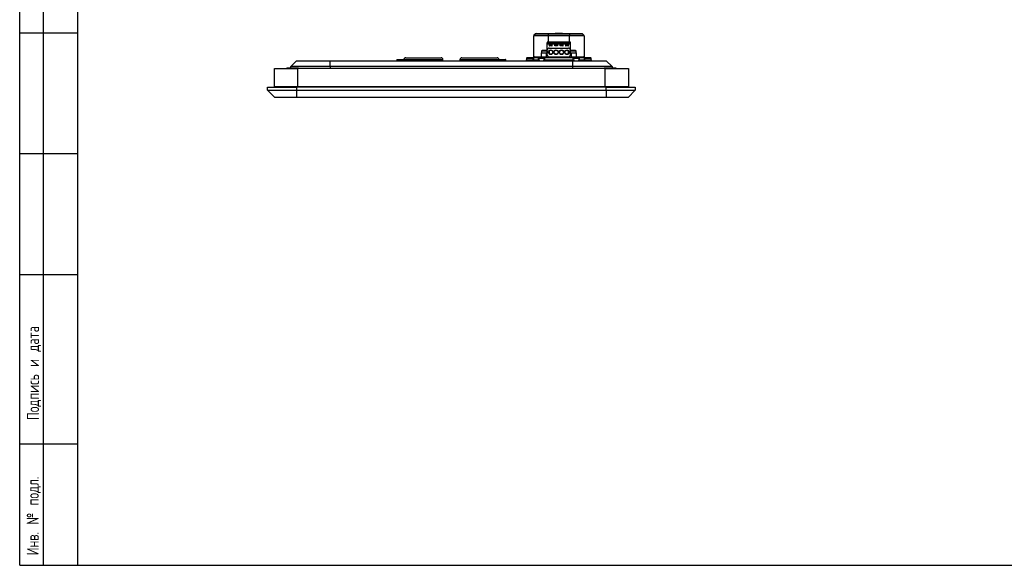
# Model space of a CAD drawing. Header units: millimetres. Extents: x 8 to 415, y 1 to 292.
# Tile 1 of 10: x 8 to 212, y 5 to 118. Entities that reach past the tile are written whole.
import ezdxf

# ---------------------------------------------------------------- set-up
doc = ezdxf.new("R2010")
doc.units = ezdxf.units.MM
doc.styles.add('SLDTEXTSTYLE0', font='TXT', dxfattribs={"width": 0.7, "bigfont": 'bigfont'})

msp = doc.modelspace()

# ---------------------------------------------------------------- linework, layer by layer
at = {"color": 7, "linetype": 'Continuous', "lineweight": 25}
for p, q in [((20, 5), (20, 292)), ((8, 5), (8, 150.0001)), ((12.8784, 150.0001), (12.8784, 5.0001)), ((20, 5), (20, 150.0001)), ((8, 115), (20, 115)), ((117.2346, 114.3905), (114.2346, 114.3905)), ((114.2346, 109.8733), (114.2346, 114.3905)), ((114.576, 114.8148), (114.2932, 114.5319)), ((114.2932, 114.5319), (117.2346, 114.5319)), ((117.2346, 114.8148), (114.576, 114.8148)), ((114.7174, 114.8733), (117.2346, 114.8733)), ((117.2346, 114.8733), (117.2346, 114.8148)), ((117.2346, 114.8733), (121.6346, 114.8733)), ((117.2346, 114.8148), (117.2346, 114.5319)), ((121.6346, 114.8148), (117.2346, 114.8148)), ((117.2346, 114.3905), (117.2346, 114.5319)), ((117.2346, 114.5319), (121.6346, 114.5319)), ((117.2346, 114.3905), (117.2346, 113.0733)), ((121.6346, 114.3905), (117.2346, 114.3905)), ((118.6706, 114.9333), (118.6706, 114.8733)), ((118.6706, 114.9333), (120.1986, 114.9333)), ((120.1986, 114.8733), (120.1986, 114.9333)), ((121.6346, 114.8148), (121.6346, 114.8733)), ((121.6346, 114.8733), (124.1518, 114.8733)), ((121.6346, 114.8148), (121.6346, 114.5319)), ((124.2932, 114.8148), (121.6346, 114.8148)), ((121.6346, 114.3905), (121.6346, 114.5319)), ((121.6346, 114.5319), (124.576, 114.5319)), ((121.6346, 113.0733), (121.6346, 114.3905)), ((124.6346, 114.3905), (121.6346, 114.3905)), ((124.2932, 114.8148), (124.576, 114.5319)), ((124.6346, 114.3905), (124.6346, 109.8733)), ((117.2346, 113.0733), (117.0346, 113.0733)), ((117.0346, 113.0733), (117.0346, 112.9733)), ((117.4546, 112.9733), (117.0346, 112.9733)), ((117.0346, 112.6728), (117.0346, 112.9733)), ((117.4546, 112.6728), (117.0346, 112.6728)), ((117.0346, 111.4733), (117.0346, 112.6728)), ((121.6346, 113.0733), (117.2346, 113.0733)), ((117.4546, 112.9733), (117.4546, 112.6728)), ((117.4946, 112.9733), (117.4546, 112.9733)), ((117.4546, 112.6728), (117.4546, 112.3733)), ((117.4546, 112.3733), (117.4946, 112.3733)), ((117.4946, 112.9733), (117.4946, 113.0733)), ((117.4946, 112.9733), (118.0146, 112.9733)), ((117.4946, 112.9656), (117.4946, 112.9733)), ((118.0146, 112.9656), (117.4946, 112.9656)), ((117.4946, 112.9656), (117.4946, 112.8982)), ((118.0146, 112.8982), (117.4946, 112.8982)), ((117.4946, 112.623), (117.4946, 112.8982)), ((118.0146, 112.623), (117.4946, 112.623)), ((117.4946, 112.3733), (117.4946, 112.623)), ((118.0146, 112.3733), (117.4946, 112.3733)), ((118.0146, 112.9733), (118.0146, 112.9656)), ((118.0546, 112.9733), (118.0146, 112.9733)), ((118.0146, 112.9656), (118.0146, 112.8982)), ((118.0146, 112.8982), (118.0146, 112.623)), ((118.0146, 112.623), (118.0146, 112.3733)), ((118.0146, 112.3733), (118.0546, 112.3733)), ((118.5746, 112.9733), (118.0546, 112.9733)), ((118.0546, 112.6728), (118.0546, 112.9733)), ((118.0546, 112.3733), (118.0546, 112.6728)), ((118.5746, 112.6728), (118.0546, 112.6728)), ((118.5746, 112.9733), (118.5746, 112.6728)), ((118.6146, 112.9733), (118.5746, 112.9733)), ((118.5746, 112.6728), (118.5746, 112.3733)), ((118.5746, 112.3733), (118.6146, 112.3733)), ((118.6146, 112.9733), (119.1346, 112.9733)), ((118.6146, 112.9656), (118.6146, 112.9733)), ((119.1346, 112.9656), (118.6146, 112.9656)), ((118.6146, 112.8982), (118.6146, 112.9656)), ((119.1346, 112.8982), (118.6146, 112.8982)), ((118.6146, 112.623), (118.6146, 112.8982)), ((119.1346, 112.623), (118.6146, 112.623)), ((118.6146, 112.3733), (118.6146, 112.623)), ((119.1346, 112.3733), (118.6146, 112.3733)), ((119.1346, 112.9733), (119.1346, 112.9656)), ((119.1746, 112.9733), (119.1346, 112.9733)), ((119.1346, 112.9656), (119.1346, 112.8982)), ((119.1346, 112.8982), (119.1346, 112.623)), ((119.1346, 112.623), (119.1346, 112.3733)), ((119.1346, 112.3733), (119.1746, 112.3733)), ((119.6946, 112.9733), (119.1746, 112.9733)), ((119.1746, 112.6728), (119.1746, 112.9733)), ((119.1746, 112.3733), (119.1746, 112.6728)), ((119.6946, 112.6728), (119.1746, 112.6728)), ((119.6946, 112.9733), (119.6946, 112.6728)), ((119.7346, 112.9733), (119.6946, 112.9733)), ((119.6946, 112.6728), (119.6946, 112.3733)), ((119.6946, 112.3733), (119.7346, 112.3733)), ((119.7346, 112.9733), (120.2546, 112.9733)), ((119.7346, 112.9656), (119.7346, 112.9733)), ((120.2546, 112.9656), (119.7346, 112.9656)), ((119.7346, 112.8982), (119.7346, 112.9656)), ((120.2546, 112.8982), (119.7346, 112.8982)), ((119.7346, 112.623), (119.7346, 112.8982)), ((120.2546, 112.623), (119.7346, 112.623)), ((119.7346, 112.3733), (119.7346, 112.623)), ((120.2546, 112.3733), (119.7346, 112.3733)), ((120.2546, 112.9733), (120.2546, 112.9656)), ((120.2946, 112.9733), (120.2546, 112.9733)), ((120.2546, 112.9656), (120.2546, 112.8982)), ((120.2546, 112.8982), (120.2546, 112.623)), ((120.2546, 112.623), (120.2546, 112.3733)), ((120.2546, 112.3733), (120.2946, 112.3733)), ((120.8146, 112.9733), (120.2946, 112.9733)), ((120.2946, 112.6728), (120.2946, 112.9733)), ((120.2946, 112.3733), (120.2946, 112.6728)), ((120.8146, 112.6728), (120.2946, 112.6728)), ((120.8146, 112.9733), (120.8146, 112.6728)), ((120.8546, 112.9733), (120.8146, 112.9733)), ((120.8146, 112.6728), (120.8146, 112.3733)), ((120.8146, 112.3733), (120.8546, 112.3733)), ((120.8546, 112.9733), (121.3746, 112.9733)), ((120.8546, 112.9656), (120.8546, 112.9733)), ((121.3746, 112.9656), (120.8546, 112.9656)), ((120.8546, 112.8982), (120.8546, 112.9656)), ((121.3746, 112.8982), (120.8546, 112.8982)), ((120.8546, 112.623), (120.8546, 112.8982)), ((121.3746, 112.623), (120.8546, 112.623)), ((120.8546, 112.3733), (120.8546, 112.623)), ((121.3746, 112.3733), (120.8546, 112.3733)), ((121.3746, 112.9733), (121.3746, 112.9656)), ((121.4146, 112.9733), (121.3746, 112.9733)), ((121.3746, 112.9656), (121.3746, 112.8982)), ((121.3746, 112.8982), (121.3746, 112.623)), ((121.3746, 112.623), (121.3746, 112.3733)), ((121.3746, 112.3733), (121.4146, 112.3733)), ((121.3946, 112.9733), (121.3946, 113.0733)), ((121.8346, 112.9733), (121.4146, 112.9733)), ((121.4146, 112.6728), (121.4146, 112.9733)), ((121.4146, 112.3733), (121.4146, 112.6728)), ((121.8346, 112.6728), (121.4146, 112.6728)), ((121.8346, 113.0733), (121.6346, 113.0733)), ((121.8346, 112.9733), (121.8346, 113.0733)), ((121.8346, 112.6728), (121.8346, 112.9733)), ((121.8346, 111.4733), (121.8346, 112.6728)), ((113.9604, 109.8933), (112.9088, 109.8933)), ((113.2458, 109.8933), (113.2458, 109.8968)), ((113.6234, 109.8968), (113.6234, 109.8933)), ((114.4346, 110.0733), (116.4346, 110.0733)), ((116.3604, 109.8933), (115.3088, 109.8933)), ((115.6395, 109.8933), (115.6395, 109.8968)), ((115.8346, 111.2893), (115.8346, 110.8733)), ((115.8346, 111.2893), (115.8918, 111.2893)), ((115.8346, 111.0733), (115.8346, 110.8733)), ((115.8346, 110.0733), (115.8346, 110.8733)), ((115.8346, 110.8733), (116.8346, 110.8733)), ((115.8918, 111.2893), (117.0346, 111.2893)), ((117.0346, 111.3933), (116.0088, 111.3933)), ((116.0297, 109.8968), (116.0297, 109.8933)), ((116.2263, 111.3968), (116.2263, 111.3933)), ((116.264, 111.3968), (116.264, 111.3933)), ((116.3135, 111.3933), (116.3135, 111.3968)), ((116.4346, 110.0733), (116.4346, 109.8733)), ((116.4346, 110.0733), (122.4346, 110.0733)), ((116.7557, 111.3968), (116.7557, 111.3933)), ((116.8053, 111.3933), (116.8053, 111.3968)), ((116.8346, 110.8733), (116.8346, 110.0733)), ((116.8346, 110.8733), (117.0346, 110.8733)), ((116.843, 111.3933), (116.843, 111.3968)), ((117.0346, 110.4733), (117.0346, 111.4733)), ((117.4346, 111.8733), (121.4346, 111.8733)), ((117.4946, 110.7073), (117.4946, 111.3412)), ((121.3946, 110.7552), (121.3946, 111.2933)), ((121.8346, 110.4733), (121.8346, 111.4733)), ((122.8604, 111.3933), (121.8346, 111.3933)), ((121.8346, 111.2893), (122.655, 111.2893)), ((121.8346, 110.8733), (122.0346, 110.8733)), ((122.0346, 110.0733), (122.0346, 110.8733)), ((122.0346, 110.8733), (123.0346, 110.8733)), ((122.4346, 110.0733), (122.4346, 109.8733)), ((122.4346, 110.0733), (124.4346, 110.0733)), ((123.5604, 109.8933), (122.5088, 109.8933)), ((122.655, 111.2893), (123.0346, 111.2893)), ((122.8277, 109.8933), (122.8277, 109.8968)), ((123.0346, 110.8733), (123.0346, 111.2893)), ((123.0346, 110.8733), (123.0346, 110.0733)), ((123.2415, 109.8968), (123.2415, 109.8933)), ((125.9604, 109.8933), (124.9088, 109.8933)), ((125.2161, 109.8933), (125.2161, 109.8968)), ((125.6531, 109.8968), (125.6531, 109.8933)), ((64.0346, 108.0733), (65.2346, 109.2733)), ((64.0346, 107.7933), (64.0346, 108.0733)), ((72.1346, 108.0733), (64.0346, 108.0733)), ((65.2346, 109.2733), (72.1346, 109.2733)), ((72.1346, 108.0733), (72.1346, 109.2733)), ((72.1346, 109.2733), (122.3346, 109.2733)), ((122.3346, 108.0733), (72.1346, 108.0733)), ((72.1346, 108.0733), (72.1346, 107.6733)), ((85.9746, 109.4733), (85.9746, 109.3333)), ((85.9746, 109.4733), (87.2722, 109.4733)), ((85.9746, 109.3333), (87.2722, 109.3333)), ((86.0346, 109.5333), (87.2704, 109.5333)), ((87.2704, 109.5333), (87.3891, 109.5333)), ((87.2722, 109.4733), (87.3846, 109.4733)), ((87.2722, 109.3333), (87.3846, 109.3333)), ((87.3846, 109.4733), (87.3846, 109.2733)), ((95.4846, 109.4733), (87.3846, 109.4733)), ((87.7846, 109.8733), (95.0846, 109.8733)), ((95.4846, 109.2733), (95.4846, 109.4733)), ((98.9846, 109.4733), (98.9846, 109.2733)), ((107.0846, 109.4733), (98.9846, 109.4733)), ((99.3846, 109.8733), (106.6846, 109.8733)), ((107.0801, 109.5333), (107.3821, 109.5333)), ((107.0846, 109.2733), (107.0846, 109.4733)), ((107.0846, 109.4733), (107.3894, 109.4733)), ((107.0846, 109.3333), (107.3894, 109.3333)), ((107.3821, 109.5333), (108.4346, 109.5333)), ((107.3894, 109.4733), (108.4946, 109.4733)), ((107.3894, 109.3333), (108.4946, 109.3333)), ((108.4946, 109.3333), (108.4946, 109.4733)), ((112.7346, 109.7893), (112.7346, 109.4465)), ((112.7346, 109.7893), (113.0384, 109.7893)), ((112.8346, 109.4733), (112.9846, 109.4733)), ((112.9846, 109.2733), (112.9846, 109.4733)), ((112.9846, 109.4733), (115.474, 109.4733)), ((113.0384, 109.7893), (114.1346, 109.7893)), ((114.1346, 109.4733), (114.1346, 109.7893)), ((114.2346, 109.4733), (114.2346, 109.8733)), ((115.2696, 109.8733), (114.2346, 109.8733)), ((115.1346, 109.7893), (115.1346, 109.4733)), ((115.1346, 109.7893), (115.4152, 109.7893)), ((115.4152, 109.7893), (116.5346, 109.7893)), ((116.1952, 109.4733), (122.674, 109.4733)), ((116.4346, 109.8733), (116.3996, 109.8733)), ((122.4346, 109.8733), (116.4346, 109.8733)), ((116.4346, 109.8733), (116.4346, 109.8539)), ((116.5346, 109.4733), (116.5346, 109.7893)), ((122.3346, 109.7893), (122.3346, 109.4733)), ((122.3346, 109.7893), (122.5646, 109.7893)), ((122.3346, 108.0733), (122.3346, 109.2733)), ((122.3346, 109.2733), (129.2346, 109.2733)), ((130.4346, 108.0733), (122.3346, 108.0733)), ((122.3346, 107.6733), (122.3346, 108.0733)), ((122.4346, 109.8539), (122.4346, 109.8733)), ((122.4696, 109.8733), (122.4346, 109.8733)), ((122.5646, 109.7893), (123.7346, 109.7893)), ((123.3952, 109.4733), (125.8846, 109.4733)), ((124.6346, 109.8733), (123.5996, 109.8733)), ((123.7346, 109.4733), (123.7346, 109.7893)), ((124.6346, 109.8733), (124.6346, 109.4733)), ((124.7346, 109.7893), (124.7346, 109.4733)), ((124.7346, 109.7893), (124.8965, 109.7893)), ((124.8965, 109.7893), (126.1346, 109.7893)), ((125.8846, 109.2733), (125.8846, 109.4733)), ((125.8846, 109.4733), (126.0346, 109.4733)), ((126.1346, 109.4465), (126.1346, 109.7893)), ((130.4346, 108.0733), (129.2346, 109.2733)), ((130.4346, 108.0733), (130.4346, 107.7933)), ((60.6346, 103.8733), (60.6346, 107.6733)), ((60.6346, 107.6733), (65.4346, 107.6733)), ((63.2846, 107.7933), (63.1646, 107.6733)), ((63.2846, 107.7933), (65.5846, 107.7933)), ((65.4346, 107.6733), (65.4346, 103.8733)), ((129.0346, 107.6733), (65.4346, 107.6733)), ((65.7046, 107.6733), (65.5846, 107.7933)), ((128.8846, 107.7933), (128.7646, 107.6733)), ((128.8846, 107.7933), (131.1846, 107.7933)), ((129.0346, 103.8733), (129.0346, 107.6733)), ((129.0346, 107.6733), (133.8346, 107.6733)), ((131.3046, 107.6733), (131.1846, 107.7933)), ((133.8346, 107.6733), (133.8346, 103.8733)), ((65.4346, 103.8733), (60.6346, 103.8733)), ((63.8346, 103.8733), (63.8346, 103.7733)), ((65.0346, 103.7733), (65.0346, 103.8733)), ((129.0346, 103.8733), (65.4346, 103.8733)), ((67.1852, 103.8701), (67.1852, 103.8733)), ((67.2327, 103.8733), (67.2327, 103.8701)), ((67.2331, 103.8701), (67.2331, 103.8733)), ((67.5759, 103.8733), (67.5759, 103.8701)), ((67.5762, 103.8701), (67.5762, 103.8733)), ((67.6237, 103.8733), (67.6237, 103.8701)), ((126.866, 103.8701), (126.866, 103.8733)), ((127.2635, 103.8733), (127.2635, 103.8701)), ((133.8346, 103.8733), (129.0346, 103.8733)), ((129.4346, 103.8733), (129.4346, 103.7733)), ((130.6346, 103.7733), (130.6346, 103.8733)), ((59.2346, 103.7733), (65.2346, 103.7733)), ((59.2346, 103.1733), (59.2346, 103.7733)), ((59.2346, 103.1733), (65.2346, 103.1733)), ((59.2346, 103.1733), (60.7346, 101.6733)), ((129.2346, 103.7733), (65.2346, 103.7733)), ((65.2346, 103.7733), (65.2346, 103.1733)), ((65.2346, 103.1733), (129.2346, 103.1733)), ((65.2346, 103.1733), (65.2346, 101.6733)), ((129.2346, 103.7733), (135.2346, 103.7733)), ((129.2346, 103.1733), (129.2346, 103.7733)), ((129.2346, 103.1733), (135.2346, 103.1733)), ((129.2346, 103.1733), (129.2346, 101.6733)), ((135.2346, 103.1733), (133.7346, 101.6733)), ((135.2346, 103.7733), (135.2346, 103.1733)), ((65.2346, 101.6733), (60.7346, 101.6733)), ((129.2346, 101.6733), (65.2346, 101.6733)), ((133.7346, 101.6733), (129.2346, 101.6733)), ((20, 90), (8, 90)), ((20, 65), (8, 65)), ((20, 30), (8, 30)), ((8, 5), (20, 5)), ((20, 5), (415, 5))]:
    msp.add_line(p, q, dxfattribs=at)
for centre, radius in [((117.7386, 111.0242), 0.48), ((117.7386, 111.0242), 0.4), ((118.8586, 111.0242), 0.48), ((118.8586, 111.0242), 0.4), ((119.9786, 111.0242), 0.48), ((119.9786, 111.0242), 0.4), ((121.0986, 111.0242), 0.48), ((121.0986, 111.0242), 0.4)]:
    msp.add_circle(centre, radius, dxfattribs=at)
for centre, radius, start, end in [((114.4346, 114.3905), 0.2, 135, 180), ((114.7174, 114.6733), 0.2, 90, 135), ((124.1518, 114.6733), 0.2, 45, 90), ((124.4346, 114.3905), 0.2, 0, 45), ((118.9413, 113.18), 0.2067, 211.072951, 270), ((119.9279, 113.18), 0.2067, 270, 328.927049), ((113.4346, 108.8147), 1.2, 115.98621, 125.685335), ((113.4346, 108.8147), 1.2, 54.314665, 64.01379), ((114.4346, 109.8733), 0.2, 90, 180), ((115.8346, 108.8147), 1.2, 115.98621, 125.685335), ((116.5346, 110.3147), 1.2, 115.98621, 125.685335), ((115.8346, 108.8147), 1.2, 54.314665, 64.01379), ((117.4346, 111.4733), 0.4, 90, 180), ((117.4346, 110.4733), 0.4, 180, 270), ((121.4346, 111.4733), 0.4, 0, 90), ((121.4346, 110.4733), 0.4, 270, 0), ((123.0346, 108.8147), 1.2, 115.98621, 125.685335), ((122.3346, 110.3147), 1.2, 54.314665, 64.01379), ((123.0346, 108.8147), 1.2, 54.314665, 64.01379), ((124.4346, 109.8733), 0.2, 0, 90), ((125.4346, 108.8147), 1.2, 115.98621, 125.685335), ((125.4346, 108.8147), 1.2, 54.314665, 64.01379), ((86.0346, 109.4733), 0.06, 90, 180), ((86.0346, 109.3333), 0.06, 180, 270), ((87.7846, 109.4733), 0.4, 90, 180), ((95.0846, 109.4733), 0.4, 0, 90), ((99.3846, 109.4733), 0.4, 90, 180), ((106.6846, 109.4733), 0.4, 0, 90), ((108.4346, 109.4733), 0.06, 0, 90), ((108.4346, 109.3333), 0.06, 270, 0), ((112.8346, 109.2733), 0.2, 90, 180), ((126.0346, 109.2733), 0.2, 0, 90)]:
    msp.add_arc(centre, radius, start, end, dxfattribs=at)

# ---------------------------------------------------------------- texts
at = {"color": 7, "linetype": 'Continuous', "lineweight": 0, "char_height": 2.5, "attachment_point": 1, "rotation": 90, "style": 'SLDTEXTSTYLE0'}
for s, insert in [('Подпись и дата', (9.5139, 35.016)), ('Инв. № подл.', (9.4536, 7.0763))]:
    msp.add_mtext(s, dxfattribs=dict(at, insert=insert))

doc.saveas('drawing.dxf')
